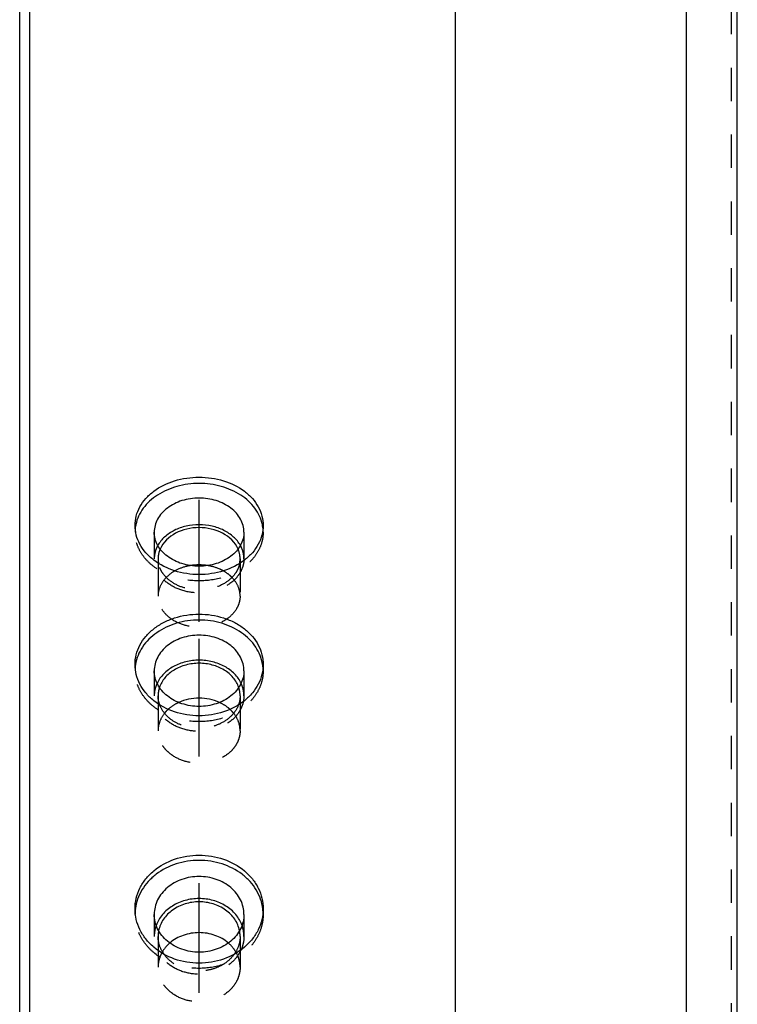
# Model space of a CAD drawing. Header units: millimetres. Extents: x -130 to 1130, y -374 to 1374.
# Tile 7 of 12: x -125 to 15, y 840 to 1032. Entities that reach past the tile are written whole.
import ezdxf

# ---------------------------------------------------------------- set-up
doc = ezdxf.new("R2010")
doc.units = ezdxf.units.MM
doc.header["$LTSCALE"] = 65.185185
doc.linetypes.add('CENTER', pattern=[0.6, 0.375, -0.075, 0.075, -0.075])
doc.linetypes.add('HIDDEN', pattern=[0.2, 0.1, -0.1])
doc.layers.add('KONST.EL_MIT_GEO', color=7, linetype='CONTINUOUS')

msp = doc.modelspace()

# ---------------------------------------------------------------- linework, layer by layer
at = {"layer": 'KONST.EL_MIT_GEO', "color": 7, "linetype": 'Continuous'}
for p, q in [((15, -224), (15, 1224)), ((5, 1214), (5, -214)), ((-123, -167), (-123, 1167)), ((-40, -167), (-40, 1167)), ((-125, -165), (-125, 1165))]:
    msp.add_line(p, q, dxfattribs=at)
at = {"layer": 'KONST.EL_MIT_GEO', "color": 8, "linetype": 'HIDDEN'}
for p, q in [((13.78, 1165.91), (13.78, -165.91)), ((-102.5, 933.18), (-102.5, 931.88)), ((-98.75, 931.88), (-98.75, 926.69)), ((-81.25, 931.88), (-81.25, 926.69)), ((-77.5, 931.88), (-77.5, 933.18)), ((-98, 926.69), (-98, 919.41)), ((-82, 926.69), (-82, 919.41)), ((-102.5, 906.04), (-102.5, 904.83)), ((-77.5, 906.04), (-77.5, 904.83)), ((-98.75, 904.83), (-98.75, 899.96)), ((-81.25, 904.83), (-81.25, 899.96)), ((-98, 899.96), (-98, 893.14)), ((-82, 899.96), (-82, 893.14)), ((-102.5, 858.38), (-102.5, 857.3)), ((-98.75, 857.3), (-98.75, 853.01)), ((-81.25, 857.3), (-81.25, 853.01)), ((-77.5, 858.38), (-77.5, 857.3)), ((-98, 853.01), (-98, 846.99)), ((-82, 853.01), (-82, 846.99))]:
    msp.add_line(p, q, dxfattribs=at)
at = {"layer": 'KONST.EL_MIT_GEO', "color": 2, "linetype": 'CENTER'}
for p, q in [((-90, 914.41), (-90, 938.18)), ((-90, 888.14), (-90, 911.04)), ((-90, 841.99), (-90, 863.38))]:
    msp.add_line(p, q, dxfattribs=at)
at = {"layer": 'KONST.EL_MIT_GEO', "color": 8, "linetype": 'HIDDEN'}
for centre, radius, start, end in [((-95.26, 931.88), 7.24, 174.8485, 179.9956), ((-84.74, 931.88), 7.24, 0.0044, 5.1535), ((-93.33, 926.69), 4.67, 180.0364, 191.271), ((-86.67, 926.69), 4.67, 348.7269, 359.9636), ((-94.62, 904.83), 7.88, 175.5877, 179.9972), ((-85.38, 904.83), 7.88, 0.0028, 4.4123), ((-93.6, 857.3), 8.9, 176.5476, 179.9985), ((-86.4, 857.3), 8.9, 0.0015, 3.4525), ((-92.26, 853), 5.74, 168.8131, 179.9714), ((-87.74, 853), 5.74, 0.0286, 11.1869), ((-91.7, 846.77), 6.34, 149.4204, 151.7532), ((-88.3, 846.77), 6.34, 28.2468, 30.5796)]:
    msp.add_arc(centre, radius, start, end, dxfattribs=at)
at = {"layer": 'KONST.EL_MIT_GEO', "color": 7, "linetype": 'Continuous'}
for centre, radius, start, end in [((-95.19, 931.88), 7.31, 170.4699, 174.8452), ((-95.11, 931.86), 7.39, 168.1142, 170.4714), ((-84.89, 931.86), 7.39, 9.5286, 11.8858), ((-84.81, 931.88), 7.31, 5.1569, 9.5301), ((-90, 915.01), 10.49, 80.668, 99.332), ((-94.57, 904.82), 7.93, 171.2296, 175.585), ((-94.53, 904.82), 7.97, 170.8622, 171.2319), ((-85.47, 904.82), 7.97, 8.7681, 9.1378), ((-85.43, 904.82), 7.93, 4.415, 8.7704), ((-93.58, 857.3), 8.92, 173.5408, 176.5475), ((-93.56, 857.3), 8.94, 173.1283, 173.5411), ((-86.44, 857.3), 8.94, 6.4589, 6.8717), ((-86.42, 857.3), 8.92, 3.4526, 6.4592)]:
    msp.add_arc(centre, radius, start, end, dxfattribs=at)
for points, knots in [([(-102.5, 933.18), (-102.5, 933.8), (-102.33, 935.07), (-101.6, 936.87), (-100.42, 938.52), (-98.27, 940.46), (-94.75, 942.16), (-90, 942.84), (-85.25, 942.16), (-81.73, 940.46), (-79.58, 938.52), (-78.4, 936.87), (-77.67, 935.07), (-77.5, 933.8), (-77.5, 933.18)], [0, 0, 0, 0, 0.054085, 0.109476, 0.167373, 0.228478, 0.359896, 0.5, 0.640104, 0.771522, 0.832627, 0.890524, 0.945915, 1, 1, 1, 1]), ([(-77.66, 933.38), (-77.77, 933.94), (-78.15, 935.06), (-79.07, 936.6), (-80.33, 937.98), (-82.44, 939.61), (-85.7, 941.01), (-90, 941.58), (-94.3, 941.01), (-97.56, 939.61), (-99.67, 937.98), (-100.93, 936.6), (-101.85, 935.06), (-102.23, 933.94), (-102.34, 933.38)], [0, 0, 0, 0, 0.054138, 0.110302, 0.169138, 0.2309, 0.362061, 0.5, 0.637939, 0.7691, 0.830862, 0.889698, 0.945862, 1, 1, 1, 1]), ([(-81.25, 931.88), (-81.25, 932.32), (-81.37, 933.21), (-81.88, 934.47), (-82.7, 935.63), (-84.21, 937.01), (-86.67, 938.22), (-90, 938.7), (-93.33, 938.22), (-95.79, 937.01), (-97.3, 935.63), (-98.12, 934.47), (-98.63, 933.21), (-98.75, 932.32), (-98.75, 931.88)], [0, 0, 0, 0, 0.054029, 0.109499, 0.167539, 0.228774, 0.360208, 0.5, 0.639792, 0.771226, 0.832461, 0.890501, 0.945971, 1, 1, 1, 1]), ([(-77.5, 933.18), (-77.5, 932.56), (-77.67, 931.29), (-78.4, 929.47), (-79.58, 927.8), (-81.72, 925.82), (-85.24, 924.07), (-90, 923.36), (-94.76, 924.07), (-98.28, 925.82), (-100.42, 927.8), (-101.6, 929.47), (-102.33, 931.29), (-102.5, 932.56), (-102.5, 933.18)], [0, 0, 0, 0, 0.053974, 0.109523, 0.167705, 0.229068, 0.360516, 0.5, 0.639483, 0.770931, 0.832294, 0.890477, 0.946026, 1, 1, 1, 1]), ([(-81.25, 931.88), (-81.25, 931.45), (-81.37, 930.56), (-81.88, 929.29), (-82.7, 928.13), (-84.21, 926.76), (-86.67, 925.55), (-90, 925.06), (-93.33, 925.55), (-95.79, 926.76), (-97.3, 928.13), (-98.12, 929.29), (-98.63, 930.56), (-98.75, 931.45), (-98.75, 931.88)], [0, 0, 0, 0, 0.054029, 0.109499, 0.167539, 0.228774, 0.360208, 0.5, 0.639792, 0.771226, 0.832461, 0.890501, 0.945971, 1, 1, 1, 1]), ([(-81.94, 929.29), (-82.29, 929.9), (-83.24, 931.06), (-85.17, 932.35), (-87.49, 933.16), (-90, 933.43), (-92.51, 933.16), (-94.83, 932.35), (-96.76, 931.06), (-97.71, 929.9), (-98.06, 929.29)], [0, 0, 0, 0, 0.112757, 0.23486, 0.365106, 0.5, 0.634894, 0.76514, 0.887243, 1, 1, 1, 1]), ([(-102.5, 906.04), (-102.5, 906.69), (-102.34, 908.01), (-101.61, 909.89), (-100.43, 911.6), (-98.86, 913.1), (-96.95, 914.31), (-94.03, 915.52), (-90, 916.14), (-85.97, 915.52), (-83.05, 914.31), (-81.14, 913.1), (-79.57, 911.6), (-78.39, 909.89), (-77.66, 908.01), (-77.5, 906.69), (-77.5, 906.04)], [0, 0, 0, 0, 0.055376, 0.111823, 0.170352, 0.231581, 0.29566, 0.362299, 0.5, 0.637701, 0.70434, 0.768419, 0.829648, 0.888177, 0.944624, 1, 1, 1, 1]), ([(-77.6, 906.08), (-77.7, 906.68), (-78.03, 907.87), (-79.23, 910.12), (-81.7, 912.53), (-85.59, 914.33), (-90, 914.95), (-94.41, 914.33), (-98.3, 912.53), (-100.77, 910.12), (-101.97, 907.87), (-102.3, 906.68), (-102.4, 906.08)], [0, 0, 0, 0, 0.055435, 0.112491, 0.233122, 0.363505, 0.5, 0.636495, 0.766878, 0.887509, 0.944565, 1, 1, 1, 1]), ([(-81.25, 904.83), (-81.25, 905.28), (-81.37, 906.2), (-81.88, 907.52), (-82.7, 908.73), (-84.19, 910.17), (-86.66, 911.43), (-90, 911.94), (-93.34, 911.43), (-95.81, 910.17), (-97.3, 908.73), (-98.12, 907.52), (-98.63, 906.2), (-98.75, 905.28), (-98.75, 904.83)], [0, 0, 0, 0, 0.055375, 0.111946, 0.170666, 0.232079, 0.362448, 0.5, 0.637552, 0.767921, 0.829334, 0.888054, 0.944625, 1, 1, 1, 1]), ([(-81.81, 902.39), (-82.12, 903.07), (-83.05, 904.35), (-85, 905.78), (-87.39, 906.69), (-90, 907), (-92.61, 906.69), (-95, 905.78), (-96.95, 904.35), (-97.88, 903.07), (-98.19, 902.39)], [0, 0, 0, 0, 0.114027, 0.236277, 0.365974, 0.5, 0.634026, 0.763723, 0.885973, 1, 1, 1, 1]), ([(-77.5, 906.04), (-77.5, 905.39), (-77.67, 904.07), (-78.4, 902.18), (-79.57, 900.44), (-81.7, 898.38), (-85.22, 896.55), (-90, 895.8), (-94.78, 896.55), (-98.3, 898.38), (-100.43, 900.44), (-101.6, 902.18), (-102.33, 904.07), (-102.5, 905.39), (-102.5, 906.04)], [0, 0, 0, 0, 0.055318, 0.111959, 0.170809, 0.232342, 0.362731, 0.5, 0.637269, 0.767658, 0.829191, 0.888041, 0.944682, 1, 1, 1, 1]), ([(-82.27, 901.58), (-82.49, 902.27), (-83.27, 903.6), (-85.1, 905.12), (-87.43, 906.08), (-90, 906.41), (-92.57, 906.08), (-94.9, 905.12), (-96.73, 903.6), (-97.51, 902.27), (-97.73, 901.58)], [0, 0, 0, 0, 0.113005, 0.234671, 0.364801, 0.5, 0.635199, 0.765329, 0.886995, 1, 1, 1, 1]), ([(-81.25, 904.83), (-81.25, 904.37), (-81.37, 903.45), (-81.88, 902.13), (-82.7, 900.92), (-84.19, 899.49), (-86.66, 898.22), (-90, 897.71), (-93.34, 898.22), (-95.81, 899.49), (-97.3, 900.92), (-98.12, 902.13), (-98.63, 903.45), (-98.75, 904.37), (-98.75, 904.83)], [0, 0, 0, 0, 0.055375, 0.111946, 0.170666, 0.232079, 0.362448, 0.5, 0.637552, 0.767921, 0.829334, 0.888054, 0.944625, 1, 1, 1, 1]), ([(-102.5, 858.38), (-102.5, 859.07), (-102.34, 860.46), (-101.61, 862.46), (-100.44, 864.28), (-98.31, 866.43), (-94.8, 868.35), (-90, 869.12), (-85.2, 868.35), (-81.69, 866.43), (-79.56, 864.28), (-78.39, 862.46), (-77.66, 860.46), (-77.5, 859.07), (-77.5, 858.38)], [0, 0, 0, 0, 0.057371, 0.11549, 0.175103, 0.236692, 0.365503, 0.5, 0.634497, 0.763308, 0.824897, 0.88451, 0.942629, 1, 1, 1, 1]), ([(-77.56, 858.37), (-77.64, 859.02), (-77.94, 860.3), (-78.8, 862.12), (-80.03, 863.76), (-82.15, 865.69), (-85.49, 867.39), (-90, 868.08), (-94.51, 867.39), (-97.85, 865.69), (-99.97, 863.76), (-101.2, 862.12), (-102.06, 860.3), (-102.36, 859.02), (-102.44, 858.37)], [0, 0, 0, 0, 0.057271, 0.115659, 0.175678, 0.237593, 0.36641, 0.5, 0.63359, 0.762407, 0.824322, 0.884341, 0.942729, 1, 1, 1, 1]), ([(-81.25, 857.3), (-81.25, 857.79), (-81.36, 858.76), (-81.87, 860.16), (-82.69, 861.45), (-84.18, 862.97), (-86.64, 864.32), (-90, 864.87), (-93.36, 864.32), (-95.82, 862.97), (-97.31, 861.45), (-98.13, 860.16), (-98.64, 858.76), (-98.75, 857.79), (-98.75, 857.3)], [0, 0, 0, 0, 0.057314, 0.115486, 0.175212, 0.236909, 0.365749, 0.5, 0.634251, 0.763091, 0.824788, 0.884514, 0.942686, 1, 1, 1, 1]), ([(-81.63, 855.16), (-81.9, 855.92), (-82.77, 857.39), (-84.76, 859.07), (-87.25, 860.14), (-90, 860.51), (-92.75, 860.14), (-95.24, 859.07), (-97.23, 857.39), (-98.1, 855.92), (-98.37, 855.16)], [0, 0, 0, 0, 0.116331, 0.238956, 0.367658, 0.5, 0.632342, 0.761044, 0.883669, 1, 1, 1, 1]), ([(-82.11, 854.12), (-82.26, 854.9), (-82.94, 856.47), (-84.79, 858.3), (-87.24, 859.48), (-90, 859.89), (-92.76, 859.48), (-95.21, 858.3), (-97.06, 856.47), (-97.74, 854.9), (-97.89, 854.12)], [0, 0, 0, 0, 0.115556, 0.237565, 0.366585, 0.5, 0.633415, 0.762435, 0.884444, 1, 1, 1, 1]), ([(-77.5, 858.38), (-77.5, 857.69), (-77.66, 856.29), (-78.39, 854.28), (-79.56, 852.44), (-81.68, 850.25), (-85.19, 848.3), (-90, 847.5), (-94.81, 848.3), (-98.32, 850.25), (-100.44, 852.44), (-101.61, 854.28), (-102.34, 856.29), (-102.5, 857.69), (-102.5, 858.38)], [0, 0, 0, 0, 0.057258, 0.115484, 0.175321, 0.237124, 0.365991, 0.5, 0.634009, 0.762876, 0.824679, 0.884516, 0.942742, 1, 1, 1, 1]), ([(-81.25, 857.3), (-81.25, 856.82), (-81.36, 855.84), (-81.87, 854.44), (-82.69, 853.16), (-84.18, 851.64), (-86.64, 850.29), (-90, 849.74), (-93.36, 850.29), (-95.82, 851.64), (-97.31, 853.16), (-98.13, 854.44), (-98.64, 855.84), (-98.75, 856.82), (-98.75, 857.3)], [0, 0, 0, 0, 0.057314, 0.115486, 0.175212, 0.236909, 0.365749, 0.5, 0.634251, 0.763091, 0.824788, 0.884514, 0.942686, 1, 1, 1, 1]), ([(-84.29, 851.71), (-85.05, 852.37), (-86.89, 853.4), (-90, 853.91), (-93.11, 853.4), (-94.95, 852.37), (-95.71, 851.71)], [0, 0, 0, 0, 0.244745, 0.5, 0.755255, 1, 1, 1, 1])]:
    msp.add_open_spline(points, degree=3, knots=knots, dxfattribs=at)
at = {"layer": 'KONST.EL_MIT_GEO', "color": 8, "linetype": 'HIDDEN'}
for points, knots in [([(-77.5, 931.88), (-77.5, 931.26), (-77.67, 929.99), (-78.4, 928.18), (-79.58, 926.53), (-81.72, 924.56), (-85.24, 922.83), (-90, 922.14), (-94.76, 922.83), (-98.28, 924.56), (-100.42, 926.53), (-101.6, 928.18), (-102.33, 929.99), (-102.5, 931.26), (-102.5, 931.88)], [0, 0, 0, 0, 0.054029, 0.109499, 0.167539, 0.228774, 0.360208, 0.5, 0.639792, 0.771226, 0.832461, 0.890501, 0.945971, 1, 1, 1, 1]), ([(-98.06, 929.29), (-98.28, 928.89), (-98.63, 928.04), (-98.75, 927.13), (-98.75, 926.69)], [0, 0, 0, 0, 0.50685, 1, 1, 1, 1]), ([(-97.6, 928.59), (-97.67, 928.43), (-97.89, 927.83), (-98, 927.17), (-98, 926.69)], [0, 0, 0, 0, 0.254469, 1, 1, 1, 1]), ([(-82, 926.69), (-82, 926.85), (-82.03, 927.5), (-82.21, 928.14), (-82.4, 928.59)], [0, 0, 0, 0, 0.247875, 1, 1, 1, 1]), ([(-81.25, 926.69), (-81.25, 927.13), (-81.37, 928.04), (-81.72, 928.89), (-81.94, 929.29)], [0, 0, 0, 0, 0.49315, 1, 1, 1, 1]), ([(-81.25, 926.69), (-81.25, 926.25), (-81.37, 925.36), (-81.88, 924.1), (-82.7, 922.94), (-84.21, 921.56), (-86.67, 920.35), (-90, 919.87), (-93.33, 920.35), (-95.79, 921.56), (-97.3, 922.94), (-98.12, 924.1), (-98.63, 925.36), (-98.75, 926.25), (-98.75, 926.69)], [0, 0, 0, 0, 0.054029, 0.109499, 0.167539, 0.228774, 0.360208, 0.5, 0.639792, 0.771226, 0.832461, 0.890501, 0.945971, 1, 1, 1, 1]), ([(-82.09, 925.78), (-82.16, 925.42), (-82.39, 924.7), (-83.19, 923.34), (-84.78, 921.91), (-87.23, 920.85), (-90, 920.48), (-92.77, 920.85), (-95.22, 921.91), (-96.81, 923.34), (-97.61, 924.7), (-97.84, 925.42), (-97.91, 925.78)], [0, 0, 0, 0, 0.054169, 0.110346, 0.230505, 0.361821, 0.500001, 0.638182, 0.769496, 0.889654, 0.945831, 1, 1, 1, 1]), ([(-94.73, 924.32), (-94.89, 924.23), (-95.49, 923.87), (-96.05, 923.42), (-96.41, 923.05)], [0, 0, 0, 0, 0.257663, 1, 1, 1, 1]), ([(-91.7, 925.36), (-91.97, 925.31), (-93.02, 925.1), (-94.03, 924.71), (-94.73, 924.32)], [0, 0, 0, 0, 0.256641, 1, 1, 1, 1]), ([(-85.27, 924.32), (-85.5, 924.45), (-86.46, 924.92), (-87.5, 925.23), (-88.3, 925.36)], [0, 0, 0, 0, 0.243384, 1, 1, 1, 1]), ([(-83.59, 923.05), (-83.71, 923.17), (-84.22, 923.66), (-84.8, 924.06), (-85.27, 924.32)], [0, 0, 0, 0, 0.242874, 1, 1, 1, 1]), ([(-96.41, 923.05), (-96.9, 922.55), (-97.7, 921.43), (-98, 920.07), (-98, 919.41)], [0, 0, 0, 0, 0.515812, 1, 1, 1, 1]), ([(-82, 919.41), (-82, 920.07), (-82.3, 921.43), (-83.1, 922.55), (-83.59, 923.05)], [0, 0, 0, 0, 0.484188, 1, 1, 1, 1]), ([(-82, 919.41), (-82, 919.01), (-82.11, 918.2), (-82.74, 916.63), (-84.32, 914.91), (-86.95, 913.63), (-90, 913.18), (-93.05, 913.63), (-95.68, 914.91), (-97.26, 916.63), (-97.89, 918.2), (-98, 919.01), (-98, 919.41)], [0, 0, 0, 0, 0.0541, 0.109644, 0.228415, 0.360023, 0.5, 0.639977, 0.771585, 0.890356, 0.9459, 1, 1, 1, 1]), ([(-77.5, 904.83), (-77.5, 904.18), (-77.67, 902.86), (-78.39, 900.97), (-79.57, 899.24), (-81.14, 897.74), (-83.05, 896.51), (-85.97, 895.28), (-90, 894.66), (-94.03, 895.28), (-96.95, 896.51), (-98.86, 897.74), (-100.43, 899.24), (-101.61, 900.97), (-102.33, 902.86), (-102.5, 904.18), (-102.5, 904.83)], [0, 0, 0, 0, 0.055318, 0.111833, 0.170493, 0.231844, 0.295981, 0.362587, 0.5, 0.637413, 0.704019, 0.768156, 0.829507, 0.888167, 0.944682, 1, 1, 1, 1]), ([(-98.19, 902.39), (-98.37, 902.01), (-98.65, 901.21), (-98.75, 900.37), (-98.75, 899.96)], [0, 0, 0, 0, 0.504496, 1, 1, 1, 1]), ([(-97.73, 901.58), (-97.78, 901.45), (-97.93, 900.92), (-98, 900.37), (-98, 899.96)], [0, 0, 0, 0, 0.252486, 1, 1, 1, 1]), ([(-82, 899.96), (-82, 900.09), (-82.02, 900.64), (-82.14, 901.19), (-82.27, 901.58)], [0, 0, 0, 0, 0.248879, 1, 1, 1, 1]), ([(-81.25, 899.96), (-81.25, 900.37), (-81.35, 901.21), (-81.63, 902.01), (-81.81, 902.39)], [0, 0, 0, 0, 0.495504, 1, 1, 1, 1]), ([(-81.25, 899.96), (-81.25, 899.5), (-81.37, 898.58), (-81.88, 897.26), (-82.7, 896.05), (-84.19, 894.62), (-86.66, 893.35), (-90, 892.84), (-93.34, 893.35), (-95.81, 894.62), (-97.3, 896.05), (-98.12, 897.26), (-98.63, 898.58), (-98.75, 899.5), (-98.75, 899.96)], [0, 0, 0, 0, 0.055375, 0.111946, 0.170666, 0.232079, 0.362448, 0.5, 0.637552, 0.767921, 0.829334, 0.888054, 0.944625, 1, 1, 1, 1]), ([(-97.68, 898.18), (-97.73, 898.32), (-97.92, 898.9), (-98, 899.5), (-98, 899.96)], [0, 0, 0, 0, 0.252995, 1, 1, 1, 1]), ([(-82, 899.96), (-82, 899.81), (-82.03, 899.2), (-82.16, 898.6), (-82.32, 898.18)], [0, 0, 0, 0, 0.24866, 1, 1, 1, 1]), ([(-82.32, 898.18), (-82.57, 897.51), (-83.37, 896.21), (-85.19, 894.75), (-87.47, 893.82), (-90, 893.5), (-92.53, 893.82), (-94.81, 894.75), (-96.63, 896.21), (-97.43, 897.51), (-97.68, 898.18)], [0, 0, 0, 0, 0.113253, 0.235077, 0.365103, 0.5, 0.634897, 0.764923, 0.886747, 1, 1, 1, 1]), ([(-96.03, 897.31), (-96.1, 897.25), (-96.35, 897.01), (-96.59, 896.75), (-96.75, 896.55)], [0, 0, 0, 0, 0.253365, 1, 1, 1, 1]), ([(-93.98, 898.64), (-94.17, 898.56), (-94.9, 898.19), (-95.58, 897.72), (-96.03, 897.31)], [0, 0, 0, 0, 0.256919, 1, 1, 1, 1]), ([(-83.97, 897.31), (-84.11, 897.44), (-84.74, 897.97), (-85.46, 898.39), (-86.02, 898.64)], [0, 0, 0, 0, 0.243616, 1, 1, 1, 1]), ([(-83.25, 896.55), (-83.31, 896.61), (-83.53, 896.88), (-83.77, 897.13), (-83.97, 897.31)], [0, 0, 0, 0, 0.246852, 1, 1, 1, 1]), ([(-96.75, 896.55), (-97.14, 896.06), (-97.77, 894.98), (-98, 893.74), (-98, 893.14)], [0, 0, 0, 0, 0.51048, 1, 1, 1, 1]), ([(-82, 893.14), (-82, 893.74), (-82.23, 894.98), (-82.86, 896.06), (-83.25, 896.55)], [0, 0, 0, 0, 0.48952, 1, 1, 1, 1]), ([(-82, 893.14), (-82, 892.72), (-82.11, 891.88), (-82.57, 890.67), (-83.33, 889.57), (-84.69, 888.26), (-86.94, 887.1), (-90, 886.63), (-93.06, 887.1), (-95.31, 888.26), (-96.67, 889.57), (-97.43, 890.67), (-97.89, 891.88), (-98, 892.72), (-98, 893.14)], [0, 0, 0, 0, 0.055375, 0.111946, 0.170666, 0.232079, 0.362448, 0.5, 0.637552, 0.767921, 0.829334, 0.888054, 0.944625, 1, 1, 1, 1]), ([(-77.5, 857.3), (-77.5, 856.61), (-77.66, 855.22), (-78.39, 853.22), (-79.56, 851.38), (-81.68, 849.21), (-85.19, 847.28), (-90, 846.5), (-94.81, 847.28), (-98.32, 849.21), (-100.44, 851.38), (-101.61, 853.22), (-102.34, 855.22), (-102.5, 856.61), (-102.5, 857.3)], [0, 0, 0, 0, 0.057314, 0.115486, 0.175212, 0.236909, 0.365749, 0.5, 0.634251, 0.763091, 0.824788, 0.884514, 0.942686, 1, 1, 1, 1]), ([(-98.37, 855.16), (-98.43, 854.98), (-98.65, 854.29), (-98.75, 853.55), (-98.75, 853.01)], [0, 0, 0, 0, 0.252341, 1, 1, 1, 1]), ([(-81.25, 853.01), (-81.25, 853.19), (-81.28, 853.92), (-81.44, 854.64), (-81.63, 855.16)], [0, 0, 0, 0, 0.249104, 1, 1, 1, 1]), ([(-81.25, 853.01), (-81.25, 852.52), (-81.36, 851.55), (-81.87, 850.15), (-82.69, 848.86), (-84.18, 847.34), (-86.64, 845.99), (-90, 845.44), (-93.36, 845.99), (-95.82, 847.34), (-97.31, 848.86), (-98.13, 850.15), (-98.64, 851.55), (-98.75, 852.52), (-98.75, 853.01)], [0, 0, 0, 0, 0.057314, 0.115486, 0.175212, 0.236909, 0.365749, 0.5, 0.634251, 0.763091, 0.824788, 0.884514, 0.942686, 1, 1, 1, 1]), ([(-96.84, 849.51), (-97.21, 850.02), (-97.8, 851.14), (-98, 852.39), (-98, 853.01)], [0, 0, 0, 0, 0.506815, 1, 1, 1, 1]), ([(-95.71, 851.71), (-95.86, 851.59), (-96.41, 851.08), (-96.88, 850.48), (-97.16, 850)], [0, 0, 0, 0, 0.255415, 1, 1, 1, 1]), ([(-82.84, 850), (-82.93, 850.16), (-83.34, 850.79), (-83.86, 851.34), (-84.29, 851.71)], [0, 0, 0, 0, 0.245558, 1, 1, 1, 1]), ([(-82, 853.01), (-82, 852.39), (-82.2, 851.14), (-82.79, 850.02), (-83.16, 849.51)], [0, 0, 0, 0, 0.493185, 1, 1, 1, 1]), ([(-97.29, 849.77), (-97.52, 849.34), (-97.88, 848.44), (-98, 847.47), (-98, 846.99)], [0, 0, 0, 0, 0.504324, 1, 1, 1, 1]), ([(-83.16, 849.51), (-83.52, 849.01), (-84.4, 848.08), (-86.06, 847.05), (-87.97, 846.4), (-90, 846.19), (-92.03, 846.4), (-93.94, 847.05), (-95.6, 848.08), (-96.48, 849.01), (-96.84, 849.51)], [0, 0, 0, 0, 0.118415, 0.241986, 0.369805, 0.5, 0.630195, 0.758014, 0.881585, 1, 1, 1, 1]), ([(-82, 846.99), (-82, 847.47), (-82.12, 848.44), (-82.48, 849.34), (-82.71, 849.77)], [0, 0, 0, 0, 0.495676, 1, 1, 1, 1]), ([(-82, 846.99), (-82, 846.55), (-82.11, 845.65), (-82.57, 844.37), (-83.32, 843.2), (-84.68, 841.81), (-86.92, 840.57), (-90, 840.07), (-93.08, 840.57), (-95.32, 841.81), (-96.68, 843.2), (-97.43, 844.37), (-97.89, 845.65), (-98, 846.55), (-98, 846.99)], [0, 0, 0, 0, 0.057314, 0.115486, 0.175212, 0.236909, 0.365749, 0.5, 0.634251, 0.763091, 0.824788, 0.884514, 0.942686, 1, 1, 1, 1])]:
    msp.add_open_spline(points, degree=3, knots=knots, dxfattribs=at)
at = {"layer": 'KONST.EL_MIT_GEO', "color": 7, "linetype": 'Continuous'}
for points in [[(-82.4, 928.59), (-83.55, 931.24), (-90, 934.3), (-96.45, 931.24), (-97.6, 928.59)], [(-86.02, 898.64), (-87.26, 899.21), (-90, 899.76), (-92.74, 899.21), (-93.98, 898.64)]]:
    msp.add_open_spline(points, degree=3, dxfattribs=at)

doc.saveas('drawing.dxf')
